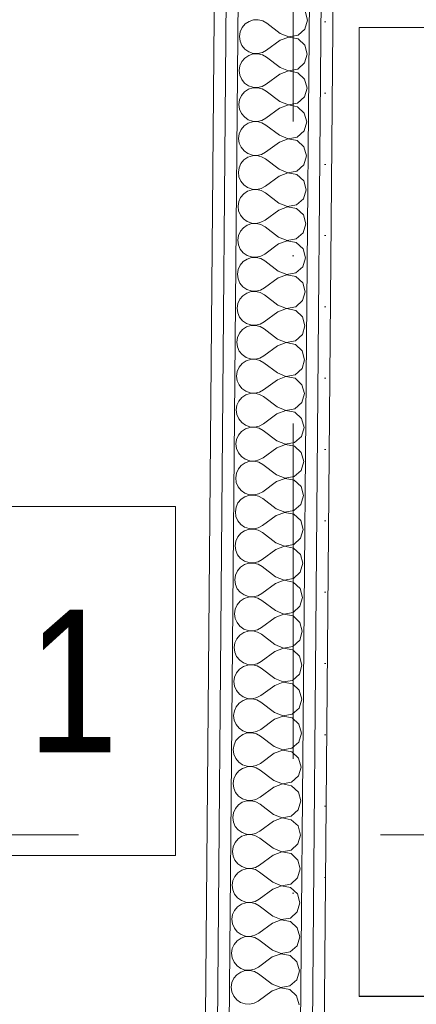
# Model space of a CAD drawing. Header units: millimetres. Extents: x -2532 to 181134, y -4151 to 53885.
# Tile 41 of 220: x 7404 to 7821, y 10667 to 11702. Entities that reach past the tile are written whole.
import ezdxf
from ezdxf.enums import TextEntityAlignment as Align

# ---------------------------------------------------------------- set-up
doc = ezdxf.new("R2010")
doc.units = ezdxf.units.MM
doc.header["$MEASUREMENT"] = 0
doc.linetypes.add('Dot & Dashed', pattern=[670.277762, 352.777767, -176.388884, 0, -141.111112])
doc.linetypes.add('Wipeout_Contour', pattern=[1000, 0, -1000])
for name, color, linetype in [('AR - Mööbel', 7, 'Continuous'), ('AR - Teljed', 7, 'Continuous'), ('New_AR - Seinad SS 2', 7, 'Continuous'), ('SA - tähistused - valgustus', 7, 'Continuous')]:
    doc.layers.add(name, color=color, linetype=linetype)
for name, color, linetype, lineweight in [('AR - Mööbel_Pen_No__221', 252, 'Continuous', 13), ('AR - Teljed_Pen_No__4', 8, 'Continuous', 13), ('Märkused - Muinsuskaitselised väärtused_Pen_No__20', 1, 'Continuous', 13), ('New_AR - Seinad SS 2_Pen_No__207', 5, 'Continuous', 13), ('SA - tähistused - valgustus_Pen_No__105', 30, 'Continuous', 5)]:
    doc.layers.add(name, color=color, linetype=linetype, lineweight=lineweight)
doc.styles.add('GENERATED_STYLE_1', font='txt')
doc.styles.add('GENERATED_STYLE_3', font='txt')
doc.styles.add('GENERATED_STYLE_4', font='txt')
doc.dimstyles.new('GENERATED_STYLE__1', dxfattribs={"dimtxt": 150, "dimasz": 76, "dimexe": 0.18, "dimexo": 0.0625, "dimgap": 0.09, "dimtad": 1, "dimdec": 0, "dimzin": 0, "dimdsep": 46, "dimtxsty": 'GENERATED_STYLE_3', "dimblk": 'ARROWHEAD_2', "dimblk1": 'ARROWHEAD_2', "dimblk2": 'ARROWHEAD_2', "dimcen": 0.09, "dimse1": 1, "dimse2": 1, "dimclrd": 256, "dimclre": 256, "dimclrt": 256, "dimadec": 0, "dimazin": 0, "dimtfac": 1, "dimtdec": 4, "dimtmove": 0, "dimatfit": 3, "dimfxl": 0, "dimtolj": 1, "dimtzin": 0, "dimarcsym": 0})
pattern_1 = [(0, (0, 0), (0, 75), [0, -75])]

# ---------------------------------------------------------------- blocks, each defined once
blk = doc.blocks.new('*X920')
at = {"layer": 'New_AR - Seinad SS 2_Pen_No__207', "linetype": 'Continuous'}
for p, q in [((7706.5, 11701.8), (7703.9, 11711.2)), ((7637.7, 11693.9), (7635.6, 11689.4)), ((7640.8, 11697.7), (7637.7, 11693.9)), ((7644.9, 11700.4), (7640.8, 11697.7)), ((7649.6, 11701.9), (7644.9, 11700.4)), ((7654.5, 11702.1), (7649.6, 11701.9)), ((7659.3, 11701), (7654.5, 11702.1)), ((7663.6, 11698.6), (7659.3, 11701)), ((7677.8, 11687.7), (7663.6, 11698.6)), ((7703.7, 11692.4), (7706.5, 11701.8)), ((7635.6, 11689.4), (7634.9, 11684.5)), ((7634.9, 11684.5), (7635.5, 11679.6)), ((7686.9, 11684), (7677.7, 11680.6)), ((7677.8, 11687.7), (7686.9, 11684.1)), ((7686.9, 11684.1), (7696.5, 11685.9)), ((7696.5, 11682.1), (7686.9, 11684)), ((7696.5, 11685.9), (7703.7, 11692.4)), ((7635.5, 11679.6), (7637.5, 11675.1)), ((7637.5, 11675.1), (7640.6, 11671.3)), ((7677.7, 11680.6), (7663.4, 11670)), ((7703.6, 11675.5), (7696.5, 11682.1)), ((7706.2, 11666), (7703.6, 11675.5)), ((7640.5, 11661.9), (7637.4, 11658.2)), ((7644.6, 11664.7), (7640.5, 11661.9)), ((7640.6, 11671.3), (7644.6, 11668.5)), ((7644.6, 11668.5), (7649.3, 11666.8)), ((7649.3, 11666.2), (7644.6, 11664.7)), ((7649.3, 11666.8), (7654.2, 11666.6)), ((7654.2, 11666.4), (7649.3, 11666.2)), ((7654.2, 11666.6), (7659, 11667.6)), ((7659, 11665.3), (7654.2, 11666.4)), ((7659, 11667.6), (7663.4, 11670)), ((7663.3, 11662.8), (7659, 11665.3)), ((7677.5, 11652), (7663.3, 11662.8)), ((7703.4, 11656.7), (7706.2, 11666)), ((7635.3, 11653.7), (7634.6, 11648.8)), ((7637.4, 11658.2), (7635.3, 11653.7)), ((7677.5, 11652), (7686.6, 11648.4)), ((7696.2, 11650.2), (7703.4, 11656.7)), ((7634.6, 11648.8), (7635.2, 11643.9)), ((7635.2, 11643.9), (7637.2, 11639.4)), ((7677.4, 11644.9), (7663.1, 11634.3)), ((7686.6, 11648.3), (7677.4, 11644.9)), ((7686.6, 11648.4), (7696.2, 11650.2)), ((7696.1, 11646.4), (7686.6, 11648.3)), ((7703.3, 11639.7), (7696.1, 11646.4)), ((7637.2, 11639.4), (7640.3, 11635.6)), ((7640.3, 11635.6), (7644.3, 11632.7)), ((7644.3, 11632.7), (7649, 11631.1)), ((7649, 11631.1), (7653.9, 11630.9)), ((7653.9, 11630.7), (7649, 11630.5)), ((7653.9, 11630.9), (7658.7, 11631.9)), ((7658.7, 11629.6), (7653.9, 11630.7)), ((7658.7, 11631.9), (7663.1, 11634.3)), ((7705.9, 11630.3), (7703.3, 11639.7)), ((7637, 11622.5), (7635, 11618)), ((7640.2, 11626.2), (7637, 11622.5)), ((7644.3, 11629), (7640.2, 11626.2)), ((7649, 11630.5), (7644.3, 11629)), ((7663, 11627.1), (7658.7, 11629.6)), ((7677.2, 11616.3), (7663, 11627.1)), ((7695.9, 11614.4), (7703.1, 11621)), ((7703.1, 11621), (7705.9, 11630.3)), ((7635, 11618), (7634.3, 11613.1)), ((7634.3, 11613.1), (7634.9, 11608.2)), ((7686.3, 11612.6), (7677.1, 11609.2)), ((7677.2, 11616.3), (7686.3, 11612.7)), ((7686.3, 11612.7), (7695.9, 11614.4)), ((7695.8, 11610.7), (7686.3, 11612.6)), ((7703, 11604), (7695.8, 11610.7)), ((7634.9, 11608.2), (7636.9, 11603.7)), ((7636.9, 11603.7), (7640, 11599.9)), ((7640, 11599.9), (7644, 11597)), ((7677.1, 11609.2), (7662.7, 11598.6)), ((7705.6, 11594.6), (7703, 11604)), ((7639.9, 11590.5), (7636.7, 11586.7)), ((7644, 11593.3), (7639.9, 11590.5)), ((7644, 11597), (7648.7, 11595.4)), ((7648.7, 11594.8), (7644, 11593.3)), ((7648.7, 11595.4), (7653.6, 11595.1)), ((7653.6, 11595), (7648.7, 11594.8)), ((7653.6, 11595.1), (7658.4, 11596.2)), ((7658.4, 11593.8), (7653.6, 11595)), ((7658.4, 11596.2), (7662.7, 11598.6)), ((7662.7, 11591.4), (7658.4, 11593.8)), ((7676.9, 11580.6), (7662.7, 11591.4)), ((7702.8, 11585.3), (7705.6, 11594.6)), ((7634.7, 11582.3), (7634, 11577.4)), ((7636.7, 11586.7), (7634.7, 11582.3)), ((7676.9, 11580.6), (7686, 11577)), ((7695.6, 11578.7), (7702.8, 11585.3)), ((7634, 11577.4), (7634.6, 11572.5)), ((7634.6, 11572.5), (7636.6, 11568)), ((7676.8, 11573.4), (7662.4, 11562.8)), ((7686, 11576.9), (7676.8, 11573.4)), ((7686, 11577), (7695.6, 11578.7)), ((7695.5, 11575), (7686, 11576.9)), ((7702.7, 11568.3), (7695.5, 11575)), ((7636.6, 11568), (7639.7, 11564.1)), ((7639.7, 11564.1), (7643.7, 11561.3)), ((7643.7, 11561.3), (7648.4, 11559.7)), ((7648.4, 11559.1), (7643.7, 11557.6)), ((7648.4, 11559.7), (7653.3, 11559.4)), ((7653.3, 11559.3), (7648.4, 11559.1)), ((7653.3, 11559.4), (7658.1, 11560.5)), ((7658.1, 11558.1), (7653.3, 11559.3)), ((7658.1, 11560.5), (7662.4, 11562.8)), ((7702.5, 11549.5), (7705.3, 11558.9)), ((7705.3, 11558.9), (7702.7, 11568.3)), ((7636.4, 11551), (7634.4, 11546.5)), ((7639.6, 11554.8), (7636.4, 11551)), ((7643.7, 11557.6), (7639.6, 11554.8)), ((7662.4, 11555.7), (7658.1, 11558.1)), ((7676.6, 11544.9), (7662.4, 11555.7)), ((7695.3, 11543), (7702.5, 11549.5)), ((7634.4, 11546.5), (7633.7, 11541.7)), ((7633.7, 11541.7), (7634.3, 11536.8)), ((7676.5, 11537.7), (7662.1, 11527.1)), ((7685.6, 11541.1), (7676.5, 11537.7)), ((7676.6, 11544.9), (7685.6, 11541.3)), ((7685.6, 11541.3), (7695.3, 11543)), ((7695.2, 11539.3), (7685.6, 11541.1)), ((7702.4, 11532.6), (7695.2, 11539.3)), ((7634.3, 11536.8), (7636.3, 11532.3)), ((7636.3, 11532.3), (7639.4, 11528.4)), ((7639.4, 11528.4), (7643.4, 11525.6)), ((7657.8, 11524.8), (7662.1, 11527.1)), ((7705, 11523.2), (7702.4, 11532.6)), ((7639.3, 11519.1), (7636.1, 11515.3)), ((7643.4, 11521.8), (7639.3, 11519.1)), ((7643.4, 11525.6), (7648.1, 11524)), ((7648.1, 11523.4), (7643.4, 11521.8)), ((7648.1, 11524), (7653, 11523.7)), ((7653, 11523.6), (7648.1, 11523.4)), ((7653, 11523.7), (7657.8, 11524.8)), ((7657.8, 11522.4), (7653, 11523.6)), ((7662.1, 11520), (7657.8, 11522.4)), ((7676.3, 11509.2), (7662.1, 11520)), ((7702.2, 11513.8), (7705, 11523.2)), ((7634.1, 11510.8), (7633.4, 11506)), ((7636.1, 11515.3), (7634.1, 11510.8)), ((7676.3, 11509.2), (7685.3, 11505.6)), ((7685.3, 11505.6), (7694.9, 11507.3)), ((7694.9, 11507.3), (7702.2, 11513.8)), ((7633.4, 11506), (7634, 11501.1)), ((7634, 11501.1), (7636, 11496.5)), ((7636, 11496.5), (7639.1, 11492.7)), ((7676.2, 11502), (7661.8, 11491.4)), ((7685.3, 11505.4), (7676.2, 11502)), ((7694.9, 11503.5), (7685.3, 11505.4)), ((7702.1, 11496.9), (7694.9, 11503.5)), ((7704.6, 11487.5), (7702.1, 11496.9)), ((7643.1, 11486.1), (7639, 11483.4)), ((7639.1, 11492.7), (7643.1, 11489.9)), ((7643.1, 11489.9), (7647.8, 11488.3)), ((7647.8, 11487.7), (7643.1, 11486.1)), ((7647.8, 11488.3), (7652.7, 11488)), ((7652.7, 11487.9), (7647.8, 11487.7)), ((7652.7, 11488), (7657.5, 11489.1)), ((7657.5, 11486.7), (7652.7, 11487.9)), ((7657.5, 11489.1), (7661.8, 11491.4)), ((7661.8, 11484.3), (7657.5, 11486.7)), ((7701.9, 11478.1), (7704.6, 11487.5)), ((7635.8, 11479.6), (7633.8, 11475.1)), ((7639, 11483.4), (7635.8, 11479.6)), ((7675.9, 11473.4), (7661.8, 11484.3)), ((7694.6, 11471.6), (7701.9, 11478.1)), ((7633.8, 11475.1), (7633.1, 11470.2)), ((7633.1, 11470.2), (7633.7, 11465.4)), ((7633.7, 11465.4), (7635.6, 11460.8)), ((7675.9, 11466.3), (7661.5, 11455.7)), ((7675.9, 11473.4), (7685, 11469.9)), ((7685, 11469.7), (7675.9, 11466.3)), ((7685, 11469.9), (7694.6, 11471.6)), ((7694.6, 11467.8), (7685, 11469.7)), ((7701.7, 11461.2), (7694.6, 11467.8)), ((7635.6, 11460.8), (7638.8, 11457)), ((7638.8, 11457), (7642.8, 11454.2)), ((7657.2, 11453.4), (7661.5, 11455.7)), ((7704.3, 11451.8), (7701.7, 11461.2)), ((7638.7, 11447.7), (7635.5, 11443.9)), ((7642.8, 11450.4), (7638.7, 11447.7)), ((7642.8, 11454.2), (7647.4, 11452.6)), ((7647.4, 11451.9), (7642.8, 11450.4)), ((7647.4, 11452.6), (7652.4, 11452.3)), ((7652.4, 11452.1), (7647.4, 11451.9)), ((7652.4, 11452.3), (7657.2, 11453.4)), ((7657.2, 11451), (7652.4, 11452.1)), ((7661.4, 11448.6), (7657.2, 11451)), ((7675.6, 11437.7), (7661.4, 11448.6)), ((7701.6, 11442.4), (7704.3, 11451.8)), ((7633.5, 11439.4), (7632.8, 11434.5)), ((7632.8, 11434.5), (7633.4, 11429.6)), ((7635.5, 11443.9), (7633.5, 11439.4)), ((7675.6, 11437.7), (7684.7, 11434.2)), ((7684.7, 11434), (7675.6, 11430.6)), ((7684.7, 11434.2), (7694.3, 11435.9)), ((7694.3, 11432.1), (7684.7, 11434)), ((7694.3, 11435.9), (7701.6, 11442.4)), ((7633.4, 11429.6), (7635.3, 11425.1)), ((7635.3, 11425.1), (7638.5, 11421.3)), ((7675.6, 11430.6), (7661.2, 11420)), ((7701.4, 11425.5), (7694.3, 11432.1)), ((7704, 11416.1), (7701.4, 11425.5)), ((7642.5, 11414.7), (7638.4, 11411.9)), ((7638.5, 11421.3), (7642.5, 11418.5)), ((7642.5, 11418.5), (7647.1, 11416.9)), ((7647.1, 11416.2), (7642.5, 11414.7)), ((7647.1, 11416.9), (7652.1, 11416.6)), ((7652.1, 11416.4), (7647.1, 11416.2)), ((7652.1, 11416.6), (7656.9, 11417.6)), ((7656.8, 11415.3), (7652.1, 11416.4)), ((7661.1, 11412.9), (7656.8, 11415.3)), ((7656.9, 11417.6), (7661.2, 11420)), ((7701.3, 11406.7), (7704, 11416.1)), ((7633.2, 11403.7), (7632.4, 11398.8)), ((7635.2, 11408.2), (7633.2, 11403.7)), ((7638.4, 11411.9), (7635.2, 11408.2)), ((7675.3, 11402), (7661.1, 11412.9)), ((7694, 11400.2), (7701.3, 11406.7)), ((7632.4, 11398.8), (7633.1, 11393.9)), ((7633.1, 11393.9), (7635, 11389.4)), ((7675.3, 11394.9), (7660.9, 11384.3)), ((7675.3, 11402), (7684.4, 11398.4)), ((7684.4, 11398.3), (7675.3, 11394.9)), ((7684.4, 11398.4), (7694, 11400.2)), ((7694, 11396.4), (7684.4, 11398.3)), ((7701.1, 11389.8), (7694, 11396.4)), ((7635, 11389.4), (7638.1, 11385.6)), ((7638.1, 11385.6), (7642.2, 11382.8)), ((7642.2, 11382.8), (7646.8, 11381.1)), ((7656.6, 11381.9), (7660.9, 11384.3)), ((7703.7, 11380.3), (7701.1, 11389.8)), ((7634.9, 11372.5), (7632.9, 11368)), ((7638.1, 11376.2), (7634.9, 11372.5)), ((7642.1, 11379), (7638.1, 11376.2)), ((7646.8, 11380.5), (7642.1, 11379)), ((7646.8, 11381.1), (7651.8, 11380.9)), ((7651.8, 11380.7), (7646.8, 11380.5)), ((7651.8, 11380.9), (7656.6, 11381.9)), ((7656.5, 11379.6), (7651.8, 11380.7)), ((7660.8, 11377.1), (7656.5, 11379.6)), ((7675, 11366.3), (7660.8, 11377.1)), ((7701, 11371), (7703.7, 11380.3)), ((7632.9, 11368), (7632.1, 11363.1)), ((7632.1, 11363.1), (7632.8, 11358.2)), ((7675, 11366.3), (7684.1, 11362.7)), ((7684.1, 11362.6), (7675, 11359.2)), ((7684.1, 11362.7), (7693.7, 11364.5)), ((7693.7, 11360.7), (7684.1, 11362.6)), ((7693.7, 11364.5), (7701, 11371)), ((7632.8, 11358.2), (7634.7, 11353.7)), ((7634.7, 11353.7), (7637.8, 11349.9)), ((7675, 11359.2), (7660.6, 11348.6)), ((7700.8, 11354), (7693.7, 11360.7)), ((7703.4, 11344.6), (7700.8, 11354)), ((7637.8, 11349.9), (7641.9, 11347)), ((7641.8, 11343.3), (7637.8, 11340.5)), ((7646.5, 11344.8), (7641.8, 11343.3)), ((7641.9, 11347), (7646.5, 11345.4)), ((7646.5, 11345.4), (7651.4, 11345.2)), ((7651.4, 11345), (7646.5, 11344.8)), ((7651.4, 11345.2), (7656.3, 11346.2)), ((7656.2, 11343.8), (7651.4, 11345)), ((7660.5, 11341.4), (7656.2, 11343.8)), ((7656.3, 11346.2), (7660.6, 11348.6)), ((7674.7, 11330.6), (7660.5, 11341.4)), ((7700.7, 11335.3), (7703.4, 11344.6)), ((7632.6, 11332.3), (7631.8, 11327.4)), ((7634.6, 11336.8), (7632.6, 11332.3)), ((7637.8, 11340.5), (7634.6, 11336.8)), ((7674.7, 11330.6), (7683.8, 11327)), ((7693.4, 11328.7), (7700.7, 11335.3)), ((7631.8, 11327.4), (7632.5, 11322.5)), ((7632.5, 11322.5), (7634.4, 11318)), ((7674.7, 11323.4), (7660.3, 11312.9)), ((7683.8, 11326.9), (7674.7, 11323.4)), ((7683.8, 11327), (7693.4, 11328.7)), ((7693.4, 11325), (7683.8, 11326.9)), ((7700.5, 11318.3), (7693.4, 11325)), ((7634.4, 11318), (7637.5, 11314.2)), ((7637.5, 11314.2), (7641.6, 11311.3)), ((7641.6, 11311.3), (7646.2, 11309.7)), ((7646.2, 11309.7), (7651.1, 11309.4)), ((7651.1, 11309.4), (7655.9, 11310.5)), ((7655.9, 11310.5), (7660.3, 11312.9)), ((7703.1, 11308.9), (7700.5, 11318.3)), ((7634.3, 11301), (7632.2, 11296.6)), ((7637.4, 11304.8), (7634.3, 11301)), ((7641.5, 11307.6), (7637.4, 11304.8)), ((7646.2, 11309.1), (7641.5, 11307.6)), ((7651.1, 11309.3), (7646.2, 11309.1)), ((7655.9, 11308.1), (7651.1, 11309.3)), ((7660.2, 11305.7), (7655.9, 11308.1)), ((7674.4, 11294.9), (7660.2, 11305.7)), ((7693.1, 11293), (7700.4, 11299.6)), ((7700.4, 11299.6), (7703.1, 11308.9)), ((7632.2, 11296.6), (7631.5, 11291.7)), ((7631.5, 11291.7), (7632.2, 11286.8)), ((7683.5, 11291.2), (7674.3, 11287.7)), ((7674.4, 11294.9), (7683.5, 11291.3)), ((7683.5, 11291.3), (7693.1, 11293)), ((7693.1, 11289.3), (7683.5, 11291.2)), ((7700.2, 11282.6), (7693.1, 11289.3)), ((7632.2, 11286.8), (7634.1, 11282.3)), ((7634.1, 11282.3), (7637.2, 11278.4)), ((7674.3, 11287.7), (7660, 11277.1)), ((7702.8, 11273.2), (7700.2, 11282.6)), ((7637.1, 11269.1), (7634, 11265.3)), ((7641.2, 11271.8), (7637.1, 11269.1)), ((7637.2, 11278.4), (7641.3, 11275.6)), ((7645.9, 11273.4), (7641.2, 11271.8)), ((7641.3, 11275.6), (7645.9, 11274)), ((7645.9, 11274), (7650.8, 11273.7)), ((7650.8, 11273.6), (7645.9, 11273.4)), ((7650.8, 11273.7), (7655.6, 11274.8)), ((7655.6, 11272.4), (7650.8, 11273.6)), ((7655.6, 11274.8), (7660, 11277.1)), ((7659.9, 11270), (7655.6, 11272.4)), ((7674.1, 11259.2), (7659.9, 11270)), ((7700, 11263.8), (7702.8, 11273.2)), ((7631.9, 11260.8), (7631.2, 11256)), ((7634, 11265.3), (7631.9, 11260.8)), ((7674.1, 11259.2), (7683.2, 11255.6)), ((7692.8, 11257.3), (7700, 11263.8)), ((7631.2, 11256), (7631.8, 11251.1)), ((7631.8, 11251.1), (7633.8, 11246.6)), ((7674, 11252), (7659.7, 11241.4)), ((7683.2, 11255.4), (7674, 11252)), ((7683.2, 11255.6), (7692.8, 11257.3)), ((7692.8, 11253.5), (7683.2, 11255.4)), ((7699.9, 11246.9), (7692.8, 11253.5)), ((7633.8, 11246.6), (7636.9, 11242.7)), ((7636.9, 11242.7), (7640.9, 11239.9)), ((7640.9, 11239.9), (7645.6, 11238.3)), ((7645.6, 11237.7), (7640.9, 11236.1)), ((7645.6, 11238.3), (7650.5, 11238)), ((7650.5, 11237.9), (7645.6, 11237.7)), ((7650.5, 11238), (7655.3, 11239.1)), ((7655.3, 11236.7), (7650.5, 11237.9)), ((7655.3, 11239.1), (7659.7, 11241.4)), ((7699.7, 11228.1), (7702.5, 11237.5)), ((7702.5, 11237.5), (7699.9, 11246.9)), ((7633.7, 11229.6), (7631.6, 11225.1)), ((7636.8, 11233.4), (7633.7, 11229.6)), ((7640.9, 11236.1), (7636.8, 11233.4)), ((7659.6, 11234.3), (7655.3, 11236.7)), ((7673.8, 11223.5), (7659.6, 11234.3)), ((7692.5, 11221.6), (7699.7, 11228.1)), ((7631.6, 11225.1), (7630.9, 11220.3)), ((7630.9, 11220.3), (7631.5, 11215.4)), ((7682.9, 11219.7), (7673.7, 11216.3)), ((7673.8, 11223.5), (7682.9, 11219.9)), ((7682.9, 11219.9), (7692.5, 11221.6)), ((7692.4, 11217.8), (7682.9, 11219.7)), ((7699.6, 11211.2), (7692.4, 11217.8)), ((7631.5, 11215.4), (7633.5, 11210.8)), ((7633.5, 11210.8), (7636.6, 11207)), ((7636.6, 11207), (7640.6, 11204.2)), ((7673.7, 11216.3), (7659.4, 11205.7)), ((7702.2, 11201.8), (7699.6, 11211.2)), ((7636.5, 11197.7), (7633.3, 11193.9)), ((7640.6, 11200.4), (7636.5, 11197.7)), ((7640.6, 11204.2), (7645.3, 11202.6)), ((7645.3, 11202), (7640.6, 11200.4)), ((7645.3, 11202.6), (7650.2, 11202.3)), ((7650.2, 11202.2), (7645.3, 11202)), ((7650.2, 11202.3), (7655, 11203.4)), ((7655, 11201), (7650.2, 11202.2)), ((7655, 11203.4), (7659.4, 11205.7)), ((7659.3, 11198.6), (7655, 11201)), ((7673.5, 11187.7), (7659.3, 11198.6)), ((7699.4, 11192.4), (7702.2, 11201.8)), ((7631.3, 11189.4), (7630.6, 11184.5)), ((7633.3, 11193.9), (7631.3, 11189.4)), ((7673.5, 11187.7), (7682.6, 11184.2)), ((7682.6, 11184.2), (7692.2, 11185.9)), ((7692.2, 11185.9), (7699.4, 11192.4)), ((7630.6, 11184.5), (7631.2, 11179.7)), ((7631.2, 11179.7), (7633.2, 11175.1)), ((7633.2, 11175.1), (7636.3, 11171.3)), ((7673.4, 11180.6), (7659, 11170)), ((7682.6, 11184), (7673.4, 11180.6)), ((7692.1, 11182.1), (7682.6, 11184)), ((7699.3, 11175.5), (7692.1, 11182.1)), ((7701.9, 11166.1), (7699.3, 11175.5)), ((7640.3, 11164.7), (7636.2, 11162)), ((7636.3, 11171.3), (7640.3, 11168.5)), ((7640.3, 11168.5), (7645, 11166.9)), ((7645, 11166.2), (7640.3, 11164.7)), ((7645, 11166.9), (7649.9, 11166.6)), ((7649.9, 11166.4), (7645, 11166.2)), ((7649.9, 11166.6), (7654.7, 11167.7)), ((7654.7, 11165.3), (7649.9, 11166.4)), ((7654.7, 11167.7), (7659, 11170)), ((7659, 11162.9), (7654.7, 11165.3)), ((7699.1, 11156.7), (7701.9, 11166.1)), ((7633, 11158.2), (7631, 11153.7)), ((7636.2, 11162), (7633, 11158.2)), ((7673.2, 11152), (7659, 11162.9)), ((7691.9, 11150.2), (7699.1, 11156.7)), ((7631, 11153.7), (7630.3, 11148.8)), ((7630.3, 11148.8), (7630.9, 11143.9)), ((7630.9, 11143.9), (7632.9, 11139.4)), ((7673.1, 11144.9), (7658.7, 11134.3)), ((7682.3, 11148.3), (7673.1, 11144.9)), ((7673.2, 11152), (7682.3, 11148.4)), ((7682.3, 11148.4), (7691.9, 11150.2)), ((7691.8, 11146.4), (7682.3, 11148.3)), ((7699, 11139.8), (7691.8, 11146.4)), ((7632.9, 11139.4), (7636, 11135.6)), ((7636, 11135.6), (7640, 11132.8)), ((7654.4, 11131.9), (7658.7, 11134.3)), ((7701.6, 11130.4), (7699, 11139.8)), ((7635.9, 11126.2), (7632.7, 11122.5)), ((7640, 11129), (7635.9, 11126.2)), ((7640, 11132.8), (7644.7, 11131.2)), ((7644.7, 11130.5), (7640, 11129)), ((7644.7, 11131.2), (7649.6, 11130.9)), ((7649.6, 11130.7), (7644.7, 11130.5)), ((7649.6, 11130.9), (7654.4, 11131.9)), ((7654.4, 11129.6), (7649.6, 11130.7)), ((7658.7, 11127.2), (7654.4, 11129.6)), ((7672.9, 11116.3), (7658.7, 11127.2)), ((7698.8, 11121), (7701.6, 11130.4)), ((7630.7, 11118), (7630, 11113.1)), ((7630, 11113.1), (7630.6, 11108.2)), ((7632.7, 11122.5), (7630.7, 11118)), ((7672.9, 11116.3), (7681.9, 11112.7)), ((7681.9, 11112.7), (7691.6, 11114.5)), ((7691.6, 11114.5), (7698.8, 11121)), ((7630.6, 11108.2), (7632.6, 11103.7)), ((7632.6, 11103.7), (7635.7, 11099.9)), ((7672.8, 11109.2), (7658.4, 11098.6)), ((7681.9, 11112.6), (7672.8, 11109.2)), ((7691.5, 11110.7), (7681.9, 11112.6)), ((7698.7, 11104), (7691.5, 11110.7)), ((7701.3, 11094.6), (7698.7, 11104)), ((7639.7, 11093.3), (7635.6, 11090.5)), ((7635.7, 11099.9), (7639.7, 11097.1)), ((7639.7, 11097.1), (7644.4, 11095.4)), ((7644.4, 11094.8), (7639.7, 11093.3)), ((7644.4, 11095.4), (7649.3, 11095.2)), ((7649.3, 11095), (7644.4, 11094.8)), ((7649.3, 11095.2), (7654.1, 11096.2)), ((7654.1, 11093.9), (7649.3, 11095)), ((7654.1, 11096.2), (7658.4, 11098.6)), ((7658.4, 11091.4), (7654.1, 11093.9)), ((7698.5, 11085.3), (7701.3, 11094.6)), ((7630.4, 11082.3), (7629.7, 11077.4)), ((7632.4, 11086.8), (7630.4, 11082.3)), ((7635.6, 11090.5), (7632.4, 11086.8)), ((7672.6, 11080.6), (7658.4, 11091.4)), ((7691.2, 11078.8), (7698.5, 11085.3)), ((7629.7, 11077.4), (7630.3, 11072.5)), ((7630.3, 11072.5), (7632.3, 11068)), ((7672.5, 11073.5), (7658.1, 11062.9)), ((7681.6, 11076.9), (7672.5, 11073.5)), ((7672.6, 11080.6), (7681.6, 11077)), ((7681.6, 11077), (7691.2, 11078.8)), ((7691.2, 11075), (7681.6, 11076.9)), ((7698.4, 11068.3), (7691.2, 11075)), ((7632.3, 11068), (7635.4, 11064.2)), ((7635.4, 11064.2), (7639.4, 11061.3)), ((7639.4, 11061.3), (7644.1, 11059.7)), ((7653.8, 11060.5), (7658.1, 11062.9)), ((7700.9, 11058.9), (7698.4, 11068.3)), ((7632.1, 11051.1), (7630.1, 11046.6)), ((7635.3, 11054.8), (7632.1, 11051.1)), ((7639.4, 11057.6), (7635.3, 11054.8)), ((7644.1, 11059.1), (7639.4, 11057.6)), ((7644.1, 11059.7), (7649, 11059.4)), ((7649, 11059.3), (7644.1, 11059.1)), ((7649, 11059.4), (7653.8, 11060.5)), ((7653.8, 11058.1), (7649, 11059.3)), ((7658.1, 11055.7), (7653.8, 11058.1)), ((7672.2, 11044.9), (7658.1, 11055.7)), ((7698.2, 11049.6), (7700.9, 11058.9)), ((7630.1, 11046.6), (7629.4, 11041.7)), ((7629.4, 11041.7), (7630, 11036.8)), ((7672.2, 11044.9), (7681.3, 11041.3)), ((7681.3, 11041.2), (7672.2, 11037.7)), ((7681.3, 11041.3), (7690.9, 11043)), ((7690.9, 11039.3), (7681.3, 11041.2)), ((7690.9, 11043), (7698.2, 11049.6)), ((7630, 11036.8), (7631.9, 11032.3)), ((7631.9, 11032.3), (7635.1, 11028.5)), ((7672.2, 11037.7), (7657.8, 11027.2)), ((7698, 11032.6), (7690.9, 11039.3)), ((7700.6, 11023.2), (7698, 11032.6)), ((7639.1, 11021.9), (7635, 11019.1)), ((7635.1, 11028.5), (7639.1, 11025.6)), ((7639.1, 11025.6), (7643.7, 11024)), ((7643.7, 11023.4), (7639.1, 11021.9)), ((7643.7, 11024), (7648.7, 11023.7)), ((7648.7, 11023.6), (7643.7, 11023.4)), ((7648.7, 11023.7), (7653.5, 11024.8)), ((7653.5, 11022.4), (7648.7, 11023.6)), ((7653.5, 11024.8), (7657.8, 11027.2)), ((7657.7, 11020), (7653.5, 11022.4)), ((7671.9, 11009.2), (7657.7, 11020)), ((7697.9, 11013.8), (7700.6, 11023.2)), ((7629.8, 11010.8), (7629.1, 11006)), ((7631.8, 11015.3), (7629.8, 11010.8)), ((7635, 11019.1), (7631.8, 11015.3)), ((7690.6, 11007.3), (7697.9, 11013.8)), ((7629.1, 11006), (7629.7, 11001.1)), ((7629.7, 11001.1), (7631.6, 10996.6)), ((7671.9, 11002), (7657.5, 10991.4)), ((7671.9, 11009.2), (7681, 11005.6)), ((7681, 11005.5), (7671.9, 11002)), ((7681, 11005.6), (7690.6, 11007.3)), ((7690.6, 11003.6), (7681, 11005.5)), ((7697.7, 10996.9), (7690.6, 11003.6)), ((7631.6, 10996.6), (7634.8, 10992.7)), ((7634.8, 10992.7), (7638.8, 10989.9)), ((7638.8, 10989.9), (7643.4, 10988.3)), ((7648.4, 10988), (7653.2, 10989.1)), ((7653.2, 10989.1), (7657.5, 10991.4)), ((7700.3, 10987.5), (7697.7, 10996.9)), ((7631.5, 10979.6), (7629.5, 10975.1)), ((7634.7, 10983.4), (7631.5, 10979.6)), ((7638.8, 10986.1), (7634.7, 10983.4)), ((7643.4, 10987.7), (7638.8, 10986.1)), ((7643.4, 10988.3), (7648.4, 10988)), ((7648.4, 10987.9), (7643.4, 10987.7)), ((7653.1, 10986.7), (7648.4, 10987.9)), ((7657.4, 10984.3), (7653.1, 10986.7)), ((7671.6, 10973.5), (7657.4, 10984.3)), ((7697.6, 10978.1), (7700.3, 10987.5)), ((7629.5, 10975.1), (7628.7, 10970.3)), ((7628.7, 10970.3), (7629.4, 10965.4)), ((7671.6, 10973.5), (7680.7, 10969.9)), ((7680.7, 10969.7), (7671.6, 10966.3)), ((7680.7, 10969.9), (7690.3, 10971.6)), ((7690.3, 10967.8), (7680.7, 10969.7)), ((7690.3, 10971.6), (7697.6, 10978.1)), ((7697.4, 10961.2), (7690.3, 10967.8)), ((7629.4, 10965.4), (7631.3, 10960.8)), ((7631.3, 10960.8), (7634.4, 10957)), ((7671.6, 10966.3), (7657.2, 10955.7)), ((7700, 10951.8), (7697.4, 10961.2)), ((7634.4, 10947.7), (7631.2, 10943.9)), ((7634.4, 10957), (7638.5, 10954.2)), ((7638.4, 10950.4), (7634.4, 10947.7)), ((7643.1, 10952), (7638.4, 10950.4)), ((7638.5, 10954.2), (7643.1, 10952.6)), ((7643.1, 10952.6), (7648.1, 10952.3)), ((7648.1, 10952.2), (7643.1, 10952)), ((7648.1, 10952.3), (7652.9, 10953.4)), ((7652.8, 10951), (7648.1, 10952.2)), ((7657.1, 10948.6), (7652.8, 10951)), ((7652.9, 10953.4), (7657.2, 10955.7)), ((7671.3, 10937.7), (7657.1, 10948.6)), ((7697.3, 10942.4), (7700, 10951.8)), ((7629.2, 10939.4), (7628.4, 10934.5)), ((7631.2, 10943.9), (7629.2, 10939.4)), ((7671.3, 10937.7), (7680.4, 10934.2)), ((7690, 10935.9), (7697.3, 10942.4)), ((7628.4, 10934.5), (7629.1, 10929.7)), ((7629.1, 10929.7), (7631, 10925.1)), ((7671.3, 10930.6), (7656.9, 10920)), ((7680.4, 10934), (7671.3, 10930.6)), ((7680.4, 10934.2), (7690, 10935.9)), ((7690, 10932.1), (7680.4, 10934)), ((7697.1, 10925.5), (7690, 10932.1)), ((7631, 10925.1), (7634.1, 10921.3)), ((7634.1, 10921.3), (7638.2, 10918.5)), ((7642.8, 10916.3), (7638.1, 10914.7)), ((7638.2, 10918.5), (7642.8, 10916.9)), ((7642.8, 10916.9), (7647.7, 10916.6)), ((7647.7, 10916.5), (7642.8, 10916.3)), ((7647.7, 10916.6), (7652.6, 10917.7)), ((7652.5, 10915.3), (7647.7, 10916.5)), ((7652.6, 10917.7), (7656.9, 10920)), ((7697, 10906.7), (7699.7, 10916.1)), ((7699.7, 10916.1), (7697.1, 10925.5)), ((7630.9, 10908.2), (7628.9, 10903.7)), ((7634.1, 10912), (7630.9, 10908.2)), ((7638.1, 10914.7), (7634.1, 10912)), ((7656.8, 10912.9), (7652.5, 10915.3)), ((7671, 10902), (7656.8, 10912.9)), ((7689.7, 10900.2), (7697, 10906.7)), ((7628.9, 10903.7), (7628.1, 10898.8)), ((7628.1, 10898.8), (7628.8, 10893.9)), ((7671, 10902), (7680.1, 10898.5)), ((7680.1, 10898.3), (7671, 10894.9)), ((7680.1, 10898.5), (7689.7, 10900.2)), ((7689.7, 10896.4), (7680.1, 10898.3)), ((7696.8, 10889.8), (7689.7, 10896.4)), ((7628.8, 10893.9), (7630.7, 10889.4)), ((7630.7, 10889.4), (7633.8, 10885.6)), ((7633.8, 10885.6), (7637.9, 10882.8)), ((7671, 10894.9), (7656.6, 10884.3)), ((7699.4, 10880.4), (7696.8, 10889.8)), ((7633.7, 10876.3), (7630.6, 10872.5)), ((7637.8, 10879), (7633.7, 10876.3)), ((7642.5, 10880.5), (7637.8, 10879)), ((7637.9, 10882.8), (7642.5, 10881.2)), ((7642.5, 10881.2), (7647.4, 10880.9)), ((7647.4, 10880.7), (7642.5, 10880.5)), ((7647.4, 10880.9), (7652.2, 10882)), ((7652.2, 10879.6), (7647.4, 10880.7)), ((7652.2, 10882), (7656.6, 10884.3)), ((7656.5, 10877.2), (7652.2, 10879.6)), ((7670.7, 10866.3), (7656.5, 10877.2)), ((7696.7, 10871), (7699.4, 10880.4)), ((7628.5, 10868), (7627.8, 10863.1)), ((7630.6, 10872.5), (7628.5, 10868)), ((7670.7, 10866.3), (7679.8, 10862.7)), ((7679.8, 10862.7), (7689.4, 10864.5)), ((7689.4, 10864.5), (7696.7, 10871)), ((7627.8, 10863.1), (7628.5, 10858.2)), ((7628.5, 10858.2), (7630.4, 10853.7)), ((7670.6, 10859.2), (7656.3, 10848.6)), ((7679.8, 10862.6), (7670.6, 10859.2)), ((7689.4, 10860.7), (7679.8, 10862.6)), ((7696.5, 10854.1), (7689.4, 10860.7)), ((7699.1, 10844.6), (7696.5, 10854.1)), ((7630.4, 10853.7), (7633.5, 10849.9)), ((7633.5, 10849.9), (7637.6, 10847.1)), ((7642.2, 10844.8), (7637.5, 10843.3)), ((7637.6, 10847.1), (7642.2, 10845.5)), ((7642.2, 10845.5), (7647.1, 10845.2)), ((7647.1, 10845), (7642.2, 10844.8)), ((7647.1, 10845.2), (7651.9, 10846.2)), ((7651.9, 10843.9), (7647.1, 10845)), ((7651.9, 10846.2), (7656.3, 10848.6)), ((7656.2, 10841.4), (7651.9, 10843.9)), ((7696.3, 10835.3), (7699.1, 10844.6)), ((7630.3, 10836.8), (7628.2, 10832.3)), ((7633.4, 10840.5), (7630.3, 10836.8)), ((7637.5, 10843.3), (7633.4, 10840.5)), ((7670.4, 10830.6), (7656.2, 10841.4)), ((7689.1, 10828.8), (7696.3, 10835.3)), ((7628.2, 10832.3), (7627.5, 10827.4)), ((7627.5, 10827.4), (7628.1, 10822.5)), ((7670.3, 10823.5), (7656, 10812.9)), ((7679.5, 10826.9), (7670.3, 10823.5)), ((7670.4, 10830.6), (7679.5, 10827)), ((7679.5, 10827), (7689.1, 10828.8)), ((7689.1, 10825), (7679.5, 10826.9)), ((7696.2, 10818.3), (7689.1, 10825)), ((7628.1, 10822.5), (7630.1, 10818)), ((7630.1, 10818), (7633.2, 10814.2)), ((7633.2, 10814.2), (7637.2, 10811.4)), ((7651.6, 10810.5), (7656, 10812.9)), ((7698.8, 10808.9), (7696.2, 10818.3)), ((7633.1, 10804.8), (7630, 10801.1)), ((7637.2, 10807.6), (7633.1, 10804.8)), ((7637.2, 10811.4), (7641.9, 10809.7)), ((7641.9, 10809.1), (7637.2, 10807.6)), ((7641.9, 10809.7), (7646.8, 10809.5)), ((7646.8, 10809.3), (7641.9, 10809.1)), ((7646.8, 10809.5), (7651.6, 10810.5)), ((7651.6, 10808.2), (7646.8, 10809.3)), ((7655.9, 10805.7), (7651.6, 10808.2)), ((7670.1, 10794.9), (7655.9, 10805.7)), ((7696, 10799.6), (7698.8, 10808.9)), ((7627.9, 10796.6), (7627.2, 10791.7)), ((7630, 10801.1), (7627.9, 10796.6)), ((7670.1, 10794.9), (7679.2, 10791.3)), ((7679.2, 10791.3), (7688.8, 10793)), ((7688.8, 10793), (7696, 10799.6)), ((7627.2, 10791.7), (7627.8, 10786.8)), ((7627.8, 10786.8), (7629.8, 10782.3)), ((7629.8, 10782.3), (7632.9, 10778.5)), ((7670, 10787.8), (7655.7, 10777.2)), ((7679.2, 10791.2), (7670, 10787.8)), ((7688.7, 10789.3), (7679.2, 10791.2)), ((7695.9, 10782.6), (7688.7, 10789.3)), ((7698.5, 10773.2), (7695.9, 10782.6)), ((7636.9, 10771.9), (7632.8, 10769.1)), ((7632.9, 10778.5), (7636.9, 10775.6)), ((7636.9, 10775.6), (7641.6, 10774)), ((7641.6, 10773.4), (7636.9, 10771.9)), ((7641.6, 10774), (7646.5, 10773.7)), ((7646.5, 10773.6), (7641.6, 10773.4)), ((7646.5, 10773.7), (7651.3, 10774.8)), ((7651.3, 10772.4), (7646.5, 10773.6)), ((7651.3, 10774.8), (7655.7, 10777.2)), ((7655.6, 10770), (7651.3, 10772.4)), ((7695.7, 10763.9), (7698.5, 10773.2)), ((7627.6, 10760.9), (7626.9, 10756)), ((7629.6, 10765.3), (7627.6, 10760.9)), ((7632.8, 10769.1), (7629.6, 10765.3)), ((7669.8, 10759.2), (7655.6, 10770)), ((7688.5, 10757.3), (7695.7, 10763.9)), ((7626.9, 10756), (7627.5, 10751.1)), ((7627.5, 10751.1), (7629.5, 10746.6)), ((7669.7, 10752), (7655.3, 10741.5)), ((7678.9, 10755.5), (7669.7, 10752)), ((7669.8, 10759.2), (7678.9, 10755.6)), ((7678.9, 10755.6), (7688.5, 10757.3)), ((7688.4, 10753.6), (7678.9, 10755.5)), ((7695.6, 10746.9), (7688.4, 10753.6)), ((7629.5, 10746.6), (7632.6, 10742.8)), ((7632.6, 10742.8), (7636.6, 10739.9)), ((7651, 10739.1), (7655.3, 10741.5)), ((7698.2, 10737.5), (7695.6, 10746.9)), ((7629.3, 10729.6), (7627.3, 10725.1)), ((7632.5, 10733.4), (7629.3, 10729.6)), ((7636.6, 10736.2), (7632.5, 10733.4)), ((7636.6, 10739.9), (7641.3, 10738.3)), ((7641.3, 10737.7), (7636.6, 10736.2)), ((7641.3, 10738.3), (7646.2, 10738)), ((7646.2, 10737.9), (7641.3, 10737.7)), ((7646.2, 10738), (7651, 10739.1)), ((7651, 10736.7), (7646.2, 10737.9)), ((7655.3, 10734.3), (7651, 10736.7)), ((7669.5, 10723.5), (7655.3, 10734.3)), ((7695.4, 10728.1), (7698.2, 10737.5)), ((7627.3, 10725.1), (7626.6, 10720.3)), ((7626.6, 10720.3), (7627.2, 10715.4)), ((7678.6, 10719.7), (7669.4, 10716.3)), ((7669.5, 10723.5), (7678.6, 10719.9)), ((7678.6, 10719.9), (7688.2, 10721.6)), ((7688.1, 10717.9), (7678.6, 10719.7)), ((7688.2, 10721.6), (7695.4, 10728.1)), ((7627.2, 10715.4), (7629.2, 10710.9)), ((7629.2, 10710.9), (7632.3, 10707)), ((7669.4, 10716.3), (7655, 10705.7)), ((7695.3, 10711.2), (7688.1, 10717.9)), ((7697.9, 10701.8), (7695.3, 10711.2)), ((7636.3, 10700.4), (7632.2, 10697.7)), ((7632.3, 10707), (7636.3, 10704.2)), ((7636.3, 10704.2), (7641, 10702.6)), ((7641, 10702), (7636.3, 10700.4)), ((7641, 10702.6), (7645.9, 10702.3)), ((7645.9, 10702.2), (7641, 10702)), ((7645.9, 10702.3), (7650.7, 10703.4)), ((7650.7, 10701), (7645.9, 10702.2)), ((7650.7, 10703.4), (7655, 10705.7)), ((7655, 10698.6), (7650.7, 10701)), ((7669.2, 10687.8), (7655, 10698.6)), ((7695.1, 10692.4), (7697.9, 10701.8)), ((7627, 10689.4), (7626.3, 10684.6)), ((7629, 10693.9), (7627, 10689.4)), ((7632.2, 10697.7), (7629, 10693.9)), ((7687.9, 10685.9), (7695.1, 10692.4)), ((7626.3, 10684.6), (7626.9, 10679.7)), ((7626.9, 10679.7), (7628.9, 10675.1)), ((7669.1, 10680.6), (7654.7, 10670)), ((7678.2, 10684), (7669.1, 10680.6)), ((7669.2, 10687.8), (7678.2, 10684.2)), ((7678.2, 10684.2), (7687.9, 10685.9)), ((7687.8, 10682.1), (7678.2, 10684)), ((7695, 10675.5), (7687.8, 10682.1)), ((7628.9, 10675.1), (7632, 10671.3)), ((7632, 10671.3), (7636, 10668.5)), ((7636, 10668.5), (7640.7, 10666.9)), ((7645.6, 10666.6), (7650.4, 10667.7)), ((7650.4, 10667.7), (7654.7, 10670)), ((7697.6, 10666.1), (7695, 10675.5)), ((7640.7, 10666.9), (7645.6, 10666.6))]:
    blk.add_line(p, q, dxfattribs=at)
blk = doc.blocks.new('Wall_251_1', base_point=(7617, 12716.2))
at = {"linetype": 'Wipeout_Contour', "ltscale": 52962.006775}
blk.add_wipeout([(7707.1, 8671.8), (7742, 12715.1), (7729.5, 12715.2), (7694.6, 8671.9)], dxfattribs=at).dxf.layer = 'New_AR - Seinad SS 2'
at = {"layer": 'New_AR - Seinad SS 2_Pen_No__207', "linetype": 'Continuous'}
h = blk.add_hatch(dxfattribs=at)
h.set_pattern_fill('Gypsum_0001', color=256, style=0, pattern_type=2)
h.set_pattern_definition(pattern_1)
h.paths.add_polyline_path([(7707.1, 8671.8), (7742, 12715.1), (7729.5, 12715.2), (7694.6, 8671.9)])
at = {"linetype": 'Wipeout_Contour', "ltscale": 52932.774962}
blk.add_wipeout([(7694.6, 8671.9), (7729.5, 12715.2), (7717, 12715.3), (7682.1, 8672)], dxfattribs=at).dxf.layer = 'New_AR - Seinad SS 2'
at = {"layer": 'New_AR - Seinad SS 2_Pen_No__207', "linetype": 'Continuous'}
h = blk.add_hatch(dxfattribs=at)
h.set_pattern_fill('Gypsum_0001', color=256, style=0, pattern_type=2)
h.set_pattern_definition(pattern_1)
h.paths.add_polyline_path([(7694.6, 8671.9), (7729.5, 12715.2), (7717, 12715.3), (7682.1, 8672)])
at = {"linetype": 'Wipeout_Contour', "ltscale": 52830.779051}
blk.add_wipeout([(7682.1, 8672), (7717, 12715.3), (7642, 12715.9), (7607.1, 8672.6)], dxfattribs=at).dxf.layer = 'New_AR - Seinad SS 2'
at = {"layer": 'New_AR - Seinad SS 2_Pen_No__207', "linetype": 'Continuous'}
for p, q in [((7682.1, 8672), (7717, 12715.3)), ((7694.6, 8671.9), (7729.5, 12715.2))]:
    blk.add_line(p, q, dxfattribs=at)
at = {"layer": 'New_AR - Seinad SS 2_Pen_No__207', "linetype": 'Continuous', "flags": 128}
blk.add_lwpolyline([(7707.1, 8671.8), (7742, 12715.1)], dxfattribs=at)
at = {"layer": 'New_AR - Seinad SS 2'}
blk.add_blockref('*X920', (0, 0), dxfattribs=at)
at = {"linetype": 'Wipeout_Contour', "ltscale": 52729.018549}
blk.add_wipeout([(7607.1, 8672.6), (7642, 12715.9), (7629.5, 12716.1), (7594.6, 8672.7)], dxfattribs=at).dxf.layer = 'New_AR - Seinad SS 2'
at = {"layer": 'New_AR - Seinad SS 2_Pen_No__207', "linetype": 'Continuous'}
h = blk.add_hatch(dxfattribs=at)
h.set_pattern_fill('Gypsum_0001', color=256, style=0, pattern_type=2)
h.set_pattern_definition(pattern_1)
h.paths.add_polyline_path([(7607.1, 8672.6), (7642, 12715.9), (7629.5, 12716.1), (7594.6, 8672.7)])
at = {"linetype": 'Wipeout_Contour', "ltscale": 52700.034878}
blk.add_wipeout([(7594.6, 8672.7), (7629.5, 12716.1), (7617, 12716.2), (7582.1, 8672.8)], dxfattribs=at).dxf.layer = 'New_AR - Seinad SS 2'
at = {"layer": 'New_AR - Seinad SS 2_Pen_No__207', "linetype": 'Continuous'}
h = blk.add_hatch(dxfattribs=at)
h.set_pattern_fill('Gypsum_0001', color=256, style=0, pattern_type=2)
h.set_pattern_definition(pattern_1)
h.paths.add_polyline_path([(7594.6, 8672.7), (7629.5, 12716.1), (7617, 12716.2), (7582.1, 8672.8)])
for p, q in [((7594.6, 8672.7), (7629.5, 12716.1)), ((7607.1, 8672.6), (7642, 12715.9))]:
    blk.add_line(p, q, dxfattribs=at)
at = {"layer": 'New_AR - Seinad SS 2_Pen_No__207', "linetype": 'Continuous', "flags": 128}
blk.add_lwpolyline([(7617, 12716.2), (7582.1, 8672.8)], dxfattribs=at)
blk = doc.blocks.new('Standard grid marker')
at = {"layer": 'AR - Teljed_Pen_No__4', "linetype": 'Dot & Dashed'}
blk.add_line((1000, 0), (44867.9, 0), dxfattribs=at)
at = {"layer": 'AR - Teljed_Pen_No__4', "style": 'GENERATED_STYLE_1'}
for tag, p in [('AC_MarkerText_1_0', (-300, 14.3)), ('AC_MarkerText_1_1', (46167.9, 14.3))]:
    blk.add_attdef(tag, text='', height=250, dxfattribs=at).set_placement(p, align=Align.MIDDLE_CENTER)
blk = doc.blocks.new('Standard grid marker_5')
at = {"layer": 'AR - Teljed_Pen_No__4', "linetype": 'Dot & Dashed'}
blk.add_line((1000, 0), (22784, 0), dxfattribs=at)
at = {"layer": 'AR - Teljed_Pen_No__4', "style": 'GENERATED_STYLE_1'}
blk.add_attdef('AC_MarkerText_1', text='', height=250, rotation=270, dxfattribs=at).set_placement((-300, 12.1), align=Align.MIDDLE_CENTER)
blk = doc.blocks.new('EM-21 teenindussaali lett uus')
at = {"layer": 'AR - Mööbel_Pen_No__221', "linetype": 'Continuous'}
for p, q in [((7052.4, 1400.88), (5432.4, 1400.88)), ((7052.4, 501.01), (7052.4, 1400.88)), ((7052.4, 506.3), (7052.4, 1251.01)), ((7052.4, 474.56), (7052.4, 501.01)), ((7052.4, 469.02), (7052.4, 474.56)), ((7052.4, 463.75), (7052.4, 469.02)), ((7052.4, 459), (7052.4, 463.75)), ((7052.4, 454.98), (7052.4, 459)), ((7052.4, 451.89), (7052.4, 454.98)), ((5472.4, 449.39), (7052.4, 449.39)), ((5472.4, 449.02), (7052.4, 449.02)), ((7052.4, 449.87), (7052.4, 451.89)), ((7052.4, 449.02), (7052.4, 449.87))]:
    blk.add_line(p, q, dxfattribs=at)
blk = doc.blocks.new('*D2159')
at = {"layer": 'SA - tähistused - valgustus_Pen_No__105', "linetype": 'Continuous'}
for p, q in [((8216.5, 12675.9), (8316.5, 12618.1)), ((8341.5, 12647), (8191.5, 12647)), ((8266.5, 8761.9), (8266.5, 12647)), ((8216.5, 8790.8), (8316.5, 8733)), ((8341.5, 8761.9), (8191.5, 8761.9))]:
    blk.add_line(p, q, dxfattribs=at)
at = {"layer": 'SA - tähistused - valgustus_Pen_No__105', "insert": (8236.5, 10448), "char_height": 150, "attachment_point": 7, "rotation": 90, "style": 'GENERATED_STYLE_3'}
blk.add_mtext('\\A1;{\\pql;\\fArial|b0|i0|c0|p34;3\xa0885}', dxfattribs=at)
blk = doc.blocks.new('ARROWHEAD_2')
at = {"linetype": 'Continuous'}
for p, q in [((-0.378, -0.655), (0.378, 0.655)), ((0, 0), (-1, 0))]:
    blk.add_line(p, q, dxfattribs=at)

msp = doc.modelspace()

# ---------------------------------------------------------------- linework, layer by layer
at = {"layer": 'Märkused - Muinsuskaitselised väärtused_Pen_No__20', "linetype": 'Continuous', "flags": 128}
msp.add_lwpolyline([(7351.5, 11190), (7567.5, 11190), (7567.5, 10822.9), (7351.5, 10822.9)], close=True, dxfattribs=at)

# ---------------------------------------------------------------- block references
at = {"layer": 'AR - Mööbel', "linetype": 'Continuous', "xscale": -1.009585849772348, "yscale": 1.070751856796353, "zscale": 1000}
msp.add_blockref('EM-21 teenindussaali lett uus', (14880.9, 10194), dxfattribs=at)
at = {"layer": 'New_AR - Seinad SS 2'}
msp.add_blockref('Wall_251_1', (7617, 12716.2), dxfattribs=at)

# ---------------------------------------------------------------- texts
at = {"layer": 'Märkused - Muinsuskaitselised väärtused_Pen_No__20', "linetype": 'Continuous', "insert": (7459.5, 10931.5), "char_height": 150, "attachment_point": 8, "style": 'GENERATED_STYLE_4'}
msp.add_mtext('\\A1;{\\pqc;\\fArial Narrow|b0|i0|c0|p34;1}', dxfattribs=at)

# ---------------------------------------------------------------- dimensions: what is measured, and where the dimension line sits
at = {"layer": 'SA - tähistused - valgustus', "linetype": 'Continuous'}
dim = msp.add_linear_dim(base=(8266.5, 12647), p1=(9176.5, 8761.9), p2=(8962.3, 12647), angle=90, dimstyle='GENERATED_STYLE__1', dxfattribs=at)
dim.commit()
dim.dimension.update_dxf_attribs({"geometry": '*D2159', "text_midpoint": (8161.5, 10712), "dimtype": 160, "text_rotation": 90})

# ---------------------------------------------------------------- next in the draw order: block references
at = {"layer": 'AR - Teljed', "linetype": 'Continuous', "zscale": 1000, "rotation": 90}
msp.add_blockref('Standard grid marker_5', (7691.5, -1471.7), dxfattribs=at)
at = {"layer": 'AR - Teljed', "linetype": 'Continuous', "zscale": 1000}
msp.add_blockref('Standard grid marker', (-1931.8, 10844.8), dxfattribs=at)

doc.saveas('drawing.dxf')
